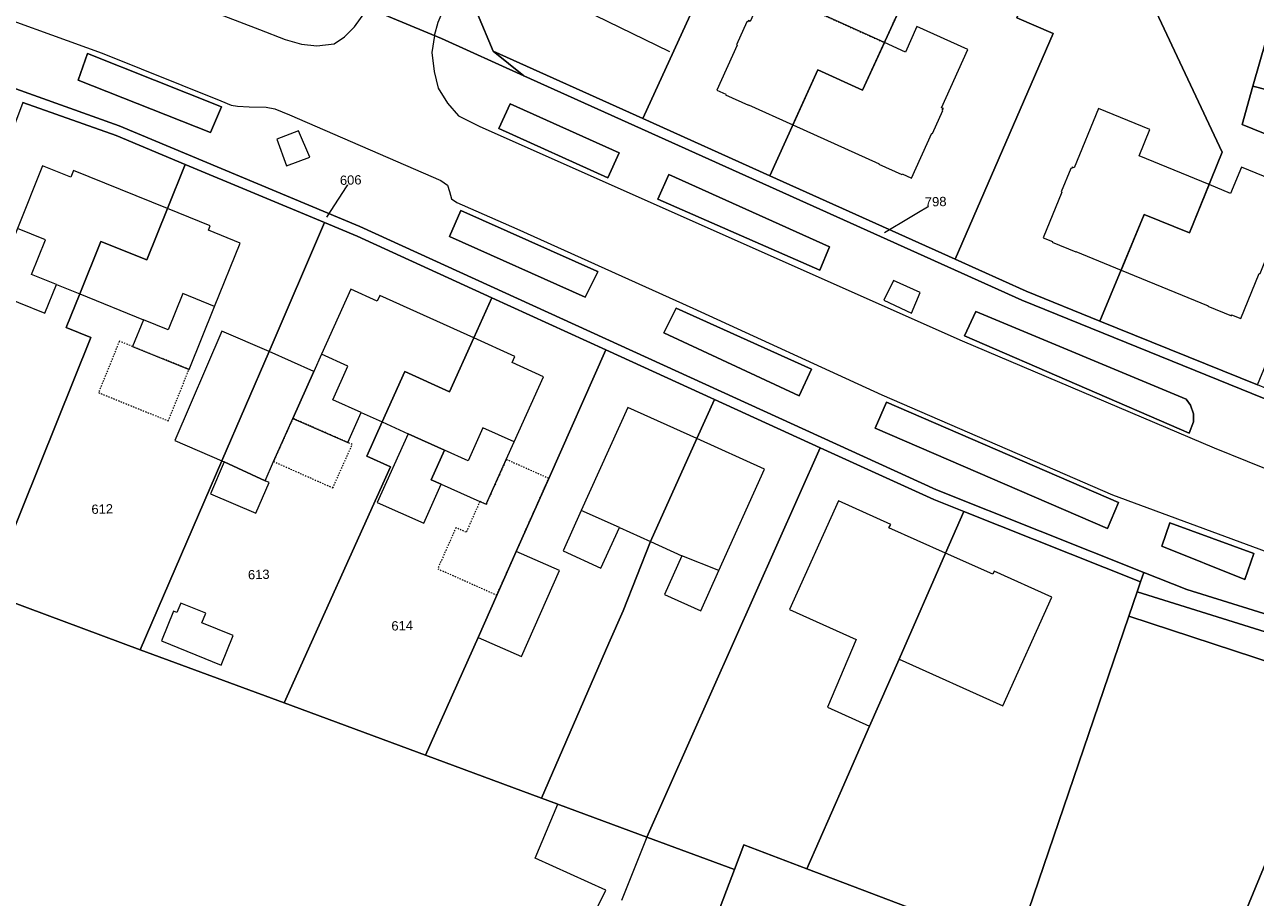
# Model space of a CAD drawing. Header units: millimetres. Extents: x -191 to 81095, y -508122 to 28741.
# Tile 121 of 251: x 5578 to 5671, y 9500 to 9566. Entities that reach past the tile are written whole.
import ezdxf

# ---------------------------------------------------------------- set-up
doc = ezdxf.new("R2010")
doc.units = ezdxf.units.MM
doc.linetypes.add('VE22-087 DB - VST Hervest-Dorsten ALK VA2736$0$1', pattern=[0])
doc.linetypes.add('VE22-087 DB - VST Hervest-Dorsten ALK VA2736$0$3', pattern=[0.26, 0.11, -0.15])
for name, color, linetype, lineweight in [('VE22-087 DB - VST Hervest-Dorsten ALK VA2736$0$AX_Bauteil', 7, 'VE22-087 DB - VST Hervest-Dorsten ALK VA2736$0$1', 18), ('VE22-087 DB - VST Hervest-Dorsten ALK VA2736$0$AX_Flurstueck', 9, 'VE22-087 DB - VST Hervest-Dorsten ALK VA2736$0$1', 18), ('VE22-087 DB - VST Hervest-Dorsten ALK VA2736$0$AX_Gebaeude', 7, 'VE22-087 DB - VST Hervest-Dorsten ALK VA2736$0$1', 18), ('VE22-087 DB - VST Hervest-Dorsten ALK VA2736$0$AX_SonstigesBauwerkOderSonstigeEinrichtung', 7, 'VE22-087 DB - VST Hervest-Dorsten ALK VA2736$0$1', 18), ('VE22-087 DB - VST Hervest-Dorsten ALK VA2736$0$AX_Strassenverkehr', 7, 'VE22-087 DB - VST Hervest-Dorsten ALK VA2736$0$1', 18), ('VE22-087 DB - VST Hervest-Dorsten ALK VA2736$0$AX_Strassenverkehrsanlage', 7, 'VE22-087 DB - VST Hervest-Dorsten ALK VA2736$0$1', 18), ('VE22-087 DB - VST Hervest-Dorsten ALK VA2736$0$AX_Vegetationsmerkmal', 7, 'VE22-087 DB - VST Hervest-Dorsten ALK VA2736$0$1', 18), ('VE22-087 DB - VST Hervest-Dorsten ALK VA2736$0$AX_Wohnbauflaeche', 7, 'VE22-087 DB - VST Hervest-Dorsten ALK VA2736$0$1', 18)]:
    doc.layers.add(name, color=color, linetype=linetype, lineweight=lineweight)
doc.layers.add('XREF ALK Kataster', color=251, linetype='Continuous')
doc.styles.add('VE22-087 DB - VST Hervest-Dorsten ALK VA2736$0$0', font='arial.ttf')

# ---------------------------------------------------------------- blocks, each defined once
blk = doc.blocks.new('VE22-087 DB - VST Hervest-Dorsten ALK VA2736')
at = {"layer": 'VE22-087 DB - VST Hervest-Dorsten ALK VA2736$0$AX_Bauteil', "color": 7, "linetype": 'VE22-087 DB - VST Hervest-Dorsten ALK VA2736$0$1', "lineweight": 13, "ltscale": 0.5}
for points in [[(5577.308, 9550.891, 0), (5575.374, 9546.094, 0), (5579.365, 9544.485, 0), (5580.244, 9546.665, 0), (5578.373, 9547.413, 0), (5579.429, 9550.039, 0)], [(5589.78, 9545.982, 0), (5588.674, 9543.235, 0), (5586.813, 9543.991, 0), (5585.995, 9541.971, 0), (5590.255, 9540.249, 0), (5592.179, 9545.007, 0)], [(5600.255, 9541.391, 0), (5599.667, 9540.089, 0), (5598.09, 9536.557, 0), (5602.229, 9534.737, 0), (5603.239, 9536.995, 0), (5601.111, 9537.956, 0), (5602.244, 9540.493, 0)], [(5612.427, 9535.837, 0), (5611.314, 9533.36, 0), (5609.544, 9534.156, 0), (5608.534, 9531.927, 0), (5609.287, 9531.589, 0), (5612.2, 9530.28, 0), (5612.672, 9530.068, 0), (5614.193, 9533.449, 0), (5614.793, 9534.783, 0)], [(5619.858, 9529.607, 0), (5618.477, 9526.545, 0), (5621.34, 9525.244, 0), (5622.731, 9528.307, 0)], [(5627.445, 9526.179, 0), (5626.137, 9523.265, 0), (5628.881, 9522.027, 0), (5630.24, 9525.061, 0)]]:
    blk.add_polyline3d(points, close=True, dxfattribs=at)
at = {"layer": 'VE22-087 DB - VST Hervest-Dorsten ALK VA2736$0$AX_Flurstueck', "linetype": 'VE22-087 DB - VST Hervest-Dorsten ALK VA2736$0$1', "lineweight": 13, "ltscale": 0.5}
for points in [[(5601.899, 9568.326, 0), (5609.302, 9565.237, 0), (5615.517, 9562.404, 0), (5613.211, 9564.258, 0), (5612.028, 9567.077, 0)], [(5749.901, 9523.529, 0), (5729.445, 9524.695, 0), (5717.847, 9526.627, 0), (5714.621, 9527.169, 0), (5709.387, 9528.036, 0), (5700.881, 9529.896, 0), (5693.993, 9531.387, 0), (5686.249, 9533.441, 0), (5680.449, 9535.233, 0), (5671.384, 9538.064, 0), (5653.096, 9545.48, 0), (5615.517, 9562.404, 0), (5609.302, 9565.237, 0), (5601.899, 9568.326, 0), (5596.797, 9570.512, 0), (5590.698, 9573.109, 0), (5571.52, 9579.971, 0)], [(5489.529, 9583.208, 0), (5508.535, 9579.782, 0), (5514.466, 9578.622, 0), (5518.728, 9577.791, 0), (5526.742, 9576.227, 0), (5527.85, 9576.011, 0), (5529.705, 9575.565, 0), (5546.833, 9571.453, 0), (5566.264, 9565.338, 0), (5584.986, 9558.64, 0), (5603.144, 9551.03, 0), (5646.673, 9531.157, 0), (5662.313, 9524.924, 0), (5665.566, 9523.627, 0), (5681.702, 9518.607, 0), (5685.527, 9517.417, 0), (5688.058, 9516.819, 0), (5704.056, 9513.295, 0), (5705.815, 9512.908, 0), (5718.518, 9510.733, 0), (5726.638, 9509.343, 0), (5736.651, 9508.783, 0), (5739.743, 9508.61, 0), (5749.736, 9508.051, 0)], [(5577.714, 9560.404, 0), (5584.766, 9557.893, 0), (5589.969, 9555.719, 0), (5600.487, 9551.328, 0), (5602.934, 9550.302, 0), (5613.107, 9545.657, 0), (5621.719, 9541.722, 0), (5629.911, 9537.976, 0), (5637.885, 9534.331, 0), (5646.454, 9530.419, 0), (5648.733, 9529.516, 0), (5662.063, 9524.217, 0), (5662.313, 9524.924, 0), (5646.673, 9531.157, 0), (5603.144, 9551.03, 0), (5584.986, 9558.64, 0), (5566.264, 9565.338, 0)], [(5600.643, 9551.748, 0), (5602.455, 9554.544, 0)], [(5642.731, 9550.581, 0), (5646.604, 9552.909, 0)], [(5619.94, 9472.369, 0), (5631.416, 9502.511, 0), (5624.796, 9504.954, 0), (5616.853, 9507.894, 0), (5608.103, 9511.128, 0), (5597.429, 9515.079, 0), (5586.576, 9519.094, 0), (5575.074, 9523.36, 0), (5570.006, 9525.232, 0), (5565.197, 9527.011, 0), (5557.34, 9529.924, 0), (5549.741, 9532.732, 0), (5538.488, 9536.894, 0), (5524.696, 9542.002, 0), (5521.828, 9543.063, 0), (5518.338, 9519.425, 0), (5517.547, 9514.075, 0), (5516.345, 9505.942, 0), (5513.121, 9505.655, 0), (5493.835, 9503.943, 0), (5468.503, 9501.699, 0)]]:
    blk.add_polyline3d(points, dxfattribs=at)
for points in [[(5645.193, 9589.531, 0), (5641.565, 9580.29, 0), (5638.59, 9572.732, 0), (5631.974, 9575.497, 0), (5631.531, 9574.543, 0), (5624.498, 9559.185, 0), (5634.074, 9554.866, 0), (5637.715, 9562.854, 0), (5641.085, 9561.315, 0), (5644.802, 9569.445, 0), (5647.361, 9575.042, 0), (5650.904, 9582.791, 0), (5656.306, 9594.607, 0), (5648.276, 9597.35, 0)], [(5656.306, 9594.607, 0), (5650.904, 9582.791, 0), (5647.361, 9575.042, 0), (5644.802, 9569.445, 0), (5641.085, 9561.315, 0), (5637.715, 9562.854, 0), (5634.074, 9554.866, 0), (5648.075, 9548.564, 0), (5655.472, 9565.609, 0), (5652.716, 9566.778, 0), (5663.076, 9593.378, 0), (5658.572, 9594.692, 0), (5658.397, 9593.894, 0)], [(5663.076, 9593.378, 0), (5652.716, 9566.778, 0), (5655.472, 9565.609, 0), (5648.075, 9548.564, 0), (5653.425, 9546.156, 0), (5658.997, 9543.895, 0), (5662.328, 9551.936, 0), (5665.771, 9550.547, 0), (5668.236, 9556.639, 0), (5663.034, 9567.675, 0), (5670.392, 9591.244, 0)], [(5668.236, 9556.639, 0), (5665.771, 9550.547, 0), (5662.328, 9551.936, 0), (5658.997, 9543.895, 0), (5670.887, 9539.082, 0), (5675.585, 9550.478, 0), (5677.655, 9555.506, 0), (5669.725, 9558.741, 0), (5670.545, 9561.622, 0), (5673.025, 9570.3, 0), (5675.643, 9579.447, 0), (5677.724, 9586.708, 0), (5676.153, 9589.563, 0), (5670.392, 9591.244, 0), (5663.034, 9567.675, 0)], [(5631.531, 9574.543, 0), (5628.808, 9575.602, 0), (5616.423, 9580.42, 0), (5612.38, 9570.095, 0), (5612.028, 9567.077, 0), (5613.211, 9564.258, 0), (5624.498, 9559.185, 0)], [(5695.189, 9564.261, 0), (5682.048, 9567.843, 0), (5673.025, 9570.3, 0), (5670.545, 9561.622, 0), (5682.749, 9558.5, 0), (5682.918, 9559.088, 0), (5684.821, 9558.502, 0), (5692.824, 9556.04, 0)], [(5653.425, 9546.156, 0), (5648.075, 9548.564, 0), (5634.074, 9554.866, 0), (5624.498, 9559.185, 0), (5613.211, 9564.258, 0), (5615.517, 9562.404, 0), (5653.096, 9545.48, 0), (5671.384, 9538.064, 0), (5680.449, 9535.233, 0), (5683.599, 9535.137, 0), (5671.624, 9538.781, 0), (5670.887, 9539.082, 0), (5658.997, 9543.895, 0)], [(5677.655, 9555.506, 0), (5675.585, 9550.478, 0), (5690.005, 9546.234, 0), (5692.508, 9554.953, 0), (5687.125, 9556.507, 0), (5684.464, 9557.275, 0), (5682.539, 9557.832, 0), (5682.749, 9558.5, 0), (5670.545, 9561.622, 0), (5669.725, 9558.741, 0)], [(5577.714, 9560.404, 0), (5571.794, 9544.612, 0), (5568.726, 9536.427, 0), (5568.605, 9536.103, 0), (5565.197, 9527.011, 0), (5570.006, 9525.232, 0), (5575.074, 9523.36, 0), (5582.833, 9542.666, 0), (5580.981, 9543.412, 0), (5582.005, 9545.956, 0), (5583.6, 9549.911, 0), (5587.072, 9548.511, 0), (5588.636, 9552.403, 0), (5589.969, 9555.719, 0), (5584.766, 9557.893, 0)], [(5587.072, 9548.511, 0), (5583.6, 9549.911, 0), (5582.005, 9545.956, 0), (5580.981, 9543.412, 0), (5582.833, 9542.666, 0), (5575.074, 9523.36, 0), (5586.576, 9519.094, 0), (5592.728, 9533.349, 0), (5596.294, 9541.614, 0), (5600.487, 9551.328, 0), (5589.969, 9555.719, 0), (5588.636, 9552.403, 0)], [(5613.107, 9545.657, 0), (5602.934, 9550.302, 0), (5600.487, 9551.328, 0), (5596.294, 9541.614, 0), (5592.728, 9533.349, 0), (5586.576, 9519.094, 0), (5597.429, 9515.079, 0), (5605.456, 9532.891, 0), (5603.666, 9533.706, 0), (5604.825, 9536.281, 0), (5606.541, 9540.093, 0), (5609.912, 9538.564, 0), (5611.743, 9542.629, 0)], [(5609.912, 9538.564, 0), (5606.541, 9540.093, 0), (5604.825, 9536.281, 0), (5603.666, 9533.706, 0), (5605.456, 9532.891, 0), (5597.429, 9515.079, 0), (5608.103, 9511.128, 0), (5612.063, 9520.027, 0), (5614.952, 9526.517, 0), (5617.401, 9532.021, 0), (5621.719, 9541.722, 0), (5613.107, 9545.657, 0), (5611.743, 9542.629, 0)], [(5628.584, 9535.03, 0), (5629.911, 9537.976, 0), (5621.719, 9541.722, 0), (5617.401, 9532.021, 0), (5614.952, 9526.517, 0), (5612.063, 9520.027, 0), (5608.103, 9511.128, 0), (5616.853, 9507.894, 0), (5621.937, 9519.591, 0), (5623.01, 9522.027, 0), (5625.078, 9527.253, 0)], [(5623.01, 9522.027, 0), (5621.937, 9519.591, 0), (5616.853, 9507.894, 0), (5624.796, 9504.954, 0), (5637.885, 9534.331, 0), (5629.911, 9537.976, 0), (5628.584, 9535.03, 0), (5625.078, 9527.253, 0)], [(5646.454, 9530.419, 0), (5637.885, 9534.331, 0), (5624.796, 9504.954, 0), (5631.416, 9502.511, 0), (5632.12, 9504.372, 0), (5636.886, 9502.557, 0), (5639.678, 9508.907, 0), (5640.985, 9511.882, 0), (5641.614, 9513.314, 0), (5643.844, 9518.388, 0), (5647.355, 9526.381, 0), (5648.733, 9529.516, 0)], [(5662.063, 9524.217, 0), (5648.733, 9529.516, 0), (5647.355, 9526.381, 0), (5643.844, 9518.388, 0), (5641.614, 9513.314, 0), (5640.985, 9511.882, 0), (5639.678, 9508.907, 0), (5636.886, 9502.557, 0), (5652.64, 9496.56, 0), (5653.615, 9499.421, 0), (5661.18, 9521.618, 0), (5661.804, 9523.456, 0)], [(5662.795, 9478.205, 0), (5677.97, 9498.067, 0), (5684.925, 9507.17, 0), (5687.126, 9513.949, 0), (5688.058, 9516.819, 0), (5685.527, 9517.417, 0), (5681.702, 9518.607, 0), (5665.566, 9523.627, 0), (5662.313, 9524.924, 0), (5662.063, 9524.217, 0), (5661.804, 9523.456, 0), (5661.18, 9521.618, 0), (5677.051, 9516.423, 0), (5667.785, 9494.028, 0), (5658.259, 9471.003, 0)], [(5636.886, 9502.557, 0), (5632.12, 9504.372, 0), (5631.416, 9502.511, 0), (5619.94, 9472.369, 0), (5653.763, 9463.868, 0), (5658.259, 9471.003, 0), (5667.785, 9494.028, 0), (5677.051, 9516.423, 0), (5661.18, 9521.618, 0), (5653.615, 9499.421, 0), (5652.64, 9496.56, 0)]]:
    blk.add_polyline3d(points, close=True, dxfattribs=at)
at = {"layer": 'VE22-087 DB - VST Hervest-Dorsten ALK VA2736$0$AX_Gebaeude', "color": 7, "linetype": 'VE22-087 DB - VST Hervest-Dorsten ALK VA2736$0$1', "lineweight": 13, "ltscale": 0.5}
for points in [[(5630.756, 9561.03, 0), (5630.736, 9560.969, 0), (5632.476, 9560.184, 0), (5632.486, 9560.214, 0), (5635.828, 9558.706, 0), (5637.715, 9562.854, 0), (5641.085, 9561.315, 0), (5642.735, 9564.916, 0), (5637.776, 9567.154, 0), (5637.515, 9567.272, 0), (5638.382, 9569.202, 0), (5634.592, 9570.907, 0), (5632.612, 9566.519, 0), (5632.472, 9566.581, 0), (5632.411, 9566.472, 0), (5632.362, 9566.492, 0), (5631.567, 9564.752, 0), (5631.627, 9564.721, 0), (5630.08, 9561.329, 0)], [(5645.193, 9566.123, 0), (5644.327, 9564.203, 0), (5642.735, 9564.916, 0), (5641.085, 9561.315, 0), (5637.715, 9562.854, 0), (5635.828, 9558.706, 0), (5642.331, 9555.762, 0), (5642.321, 9555.731, 0), (5644.051, 9554.957, 0), (5644.082, 9555.006, 0), (5644.768, 9554.697, 0), (5646.304, 9558.088, 0), (5646.354, 9558.058, 0), (5647.148, 9559.799, 0), (5647.098, 9559.819, 0), (5647.19, 9559.938, 0), (5647.051, 9560, 0), (5649.031, 9564.387, 0)], [(5655.407, 9549.912, 0), (5655.387, 9549.852, 0), (5657.168, 9549.127, 0), (5657.178, 9549.146, 0), (5660.59, 9547.747, 0), (5662.328, 9551.936, 0), (5665.771, 9550.547, 0), (5667.252, 9554.2, 0), (5661.948, 9556.377, 0), (5662.776, 9558.357, 0), (5658.886, 9559.954, 0), (5657.044, 9555.475, 0), (5656.904, 9555.527, 0), (5656.843, 9555.387, 0), (5656.803, 9555.408, 0), (5656.079, 9553.646, 0), (5656.119, 9553.626, 0), (5654.711, 9550.192, 0)], [(5579.365, 9544.485, 0), (5580.244, 9546.665, 0), (5582.005, 9545.956, 0), (5583.6, 9549.911, 0), (5587.072, 9548.511, 0), (5588.636, 9552.403, 0), (5581.539, 9555.266, 0), (5581.333, 9554.768, 0), (5579.202, 9555.619, 0), (5577.308, 9550.891, 0), (5575.374, 9546.094, 0)], [(5673.561, 9553.931, 0), (5669.681, 9555.517, 0), (5668.863, 9553.536, 0), (5667.252, 9554.2, 0), (5665.771, 9550.547, 0), (5662.328, 9551.936, 0), (5660.59, 9547.747, 0), (5667.156, 9545.051, 0), (5667.146, 9545.021, 0), (5668.917, 9544.295, 0), (5668.938, 9544.365, 0), (5669.625, 9544.085, 0), (5671.022, 9547.499, 0), (5671.081, 9547.479, 0), (5671.796, 9549.24, 0), (5671.756, 9549.261, 0), (5671.858, 9549.389, 0), (5671.719, 9549.451, 0)], [(5591.859, 9551.088, 0), (5588.636, 9552.403, 0), (5587.072, 9548.511, 0), (5583.6, 9549.911, 0), (5582.005, 9545.956, 0), (5586.813, 9543.991, 0), (5585.995, 9541.971, 0), (5590.255, 9540.249, 0), (5592.179, 9545.007, 0), (5594.113, 9549.784, 0), (5591.725, 9550.76, 0)], [(5602.471, 9546.305, 0), (5600.255, 9541.391, 0), (5599.667, 9540.089, 0), (5598.09, 9536.557, 0), (5602.229, 9534.737, 0), (5603.239, 9536.995, 0), (5604.825, 9536.281, 0), (5606.541, 9540.093, 0), (5609.912, 9538.564, 0), (5611.743, 9542.629, 0), (5604.656, 9545.835, 0), (5604.46, 9545.407, 0)], [(5596.294, 9541.614, 0), (5592.734, 9543.147, 0), (5589.174, 9534.89, 0), (5592.728, 9533.349, 0)], [(5614.84, 9541.228, 0), (5611.743, 9542.629, 0), (5609.912, 9538.564, 0), (5606.541, 9540.093, 0), (5604.825, 9536.281, 0), (5606.79, 9535.396, 0), (5609.544, 9534.156, 0), (5608.534, 9531.927, 0), (5609.287, 9531.589, 0), (5612.2, 9530.28, 0), (5612.672, 9530.068, 0), (5614.193, 9533.449, 0), (5614.793, 9534.783, 0), (5617, 9539.696, 0), (5614.633, 9540.76, 0)], [(5599.667, 9540.089, 0), (5596.294, 9541.614, 0), (5592.728, 9533.349, 0), (5592.909, 9533.266, 0), (5595.988, 9531.852, 0), (5596.636, 9533.303, 0), (5598.09, 9536.557, 0)], [(5621.34, 9525.244, 0), (5622.731, 9528.307, 0), (5625.078, 9527.253, 0), (5628.584, 9535.03, 0), (5623.361, 9537.387, 0), (5619.858, 9529.607, 0), (5618.477, 9526.545, 0)], [(5606.79, 9535.396, 0), (5604.46, 9530.214, 0), (5607.962, 9528.64, 0), (5609.287, 9531.589, 0), (5608.534, 9531.927, 0), (5609.544, 9534.156, 0)], [(5633.692, 9532.718, 0), (5628.584, 9535.03, 0), (5625.078, 9527.253, 0), (5627.445, 9526.179, 0), (5626.137, 9523.265, 0), (5628.881, 9522.027, 0), (5630.24, 9525.061, 0)], [(5592.909, 9533.266, 0), (5591.875, 9530.869, 0), (5595.297, 9529.392, 0), (5596.297, 9531.711, 0), (5595.988, 9531.852, 0)], [(5639.262, 9530.339, 0), (5635.564, 9522.135, 0), (5640.605, 9519.854, 0), (5638.438, 9514.75, 0), (5641.614, 9513.314, 0), (5643.844, 9518.388, 0), (5647.355, 9526.381, 0), (5643.075, 9528.285, 0), (5643.209, 9528.553, 0)], [(5618.223, 9525.061, 0), (5614.952, 9526.517, 0), (5613.483, 9523.219, 0), (5612.062, 9520.027, 0), (5615.334, 9518.57, 0)], [(5651.025, 9525.031, 0), (5650.911, 9524.803, 0), (5647.355, 9526.381, 0), (5643.844, 9518.388, 0), (5651.67, 9514.858, 0), (5655.368, 9523.06, 0)], [(5589.339, 9521.898, 0), (5589.082, 9522.003, 0), (5588.163, 9519.753, 0), (5592.666, 9517.915, 0), (5593.584, 9520.164, 0), (5591.219, 9521.13, 0), (5591.511, 9521.846, 0), (5589.631, 9522.613, 0)]]:
    blk.add_polyline3d(points, close=True, dxfattribs=at)
at = {"layer": 'VE22-087 DB - VST Hervest-Dorsten ALK VA2736$0$AX_SonstigesBauwerkOderSonstigeEinrichtung', "color": 7, "linetype": 'VE22-087 DB - VST Hervest-Dorsten ALK VA2736$0$3', "lineweight": 13, "ltscale": 0.5}
for points in [[(5639.852, 9571.703, 0), (5637.776, 9567.154, 0), (5642.732, 9564.918, 0), (5644.802, 9569.445, 0)], [(5584.991, 9542.377, 0), (5583.422, 9538.497, 0), (5588.686, 9536.368, 0), (5590.255, 9540.249, 0), (5585.995, 9541.971, 0)], [(5598.09, 9536.557, 0), (5596.636, 9533.303, 0), (5601.106, 9531.307, 0), (5602.571, 9534.587, 0), (5602.229, 9534.737, 0)], [(5614.193, 9533.449, 0), (5612.672, 9530.068, 0), (5612.2, 9530.28, 0), (5611.168, 9527.96, 0), (5610.397, 9528.304, 0), (5609.018, 9525.207, 0), (5613.483, 9523.219, 0), (5614.952, 9526.517, 0), (5616.736, 9530.526, 0), (5617.401, 9532.021, 0)]]:
    blk.add_polyline3d(points, close=True, dxfattribs=at)
at = {"layer": 'VE22-087 DB - VST Hervest-Dorsten ALK VA2736$0$AX_Strassenverkehr', "color": 253, "linetype": 'VE22-087 DB - VST Hervest-Dorsten ALK VA2736$0$1', "lineweight": 13, "ltscale": 0.5, "true_color": 0x999999}
blk.add_polyline3d([(5601.899, 9568.326, 0), (5609.302, 9565.237, 0), (5615.517, 9562.404, 0), (5613.211, 9564.258, 0), (5612.028, 9567.077, 0)], dxfattribs=at)
for points in [[(5582.597, 9564.087, 0), (5592.708, 9560.071, 0), (5591.867, 9558.127, 0), (5581.89, 9562.073, 0)], [(5582.597, 9564.087, 0), (5581.89, 9562.073, 0), (5591.867, 9558.127, 0), (5592.708, 9560.071, 0)], [(5614.478, 9560.307, 0), (5622.704, 9556.588, 0), (5621.87, 9554.707, 0), (5621.857, 9554.712, 0), (5613.631, 9558.431, 0)], [(5614.478, 9560.307, 0), (5613.631, 9558.431, 0), (5621.857, 9554.712, 0), (5621.87, 9554.707, 0), (5622.704, 9556.588, 0)], [(5626.468, 9554.954, 0), (5638.602, 9549.514, 0), (5637.85, 9547.748, 0), (5625.633, 9553.1, 0)], [(5626.468, 9554.954, 0), (5625.633, 9553.1, 0), (5637.85, 9547.748, 0), (5638.602, 9549.514, 0)], [(5610.759, 9552.252, 0), (5621.036, 9547.657, 0), (5621.103, 9547.627, 0), (5620.159, 9545.694, 0), (5609.92, 9550.272, 0)], [(5610.759, 9552.252, 0), (5609.92, 9550.272, 0), (5620.159, 9545.694, 0), (5621.103, 9547.627, 0), (5621.036, 9547.657, 0)], [(5627.01, 9544.868, 0), (5637.225, 9540.276, 0), (5636.297, 9538.256, 0), (5626.076, 9543.017, 0)], [(5627.01, 9544.868, 0), (5626.076, 9543.017, 0), (5636.297, 9538.256, 0), (5637.225, 9540.276, 0)], [(5649.634, 9544.629, 0), (5665.505, 9538.013, 0), (5665.847, 9537.55, 0), (5666.05, 9536.898, 0), (5666.052, 9536.305, 0), (5665.733, 9535.438, 0), (5648.786, 9542.795, 0)], [(5649.634, 9544.629, 0), (5648.786, 9542.795, 0), (5665.733, 9535.438, 0), (5666.052, 9536.305, 0), (5666.05, 9536.898, 0), (5665.847, 9537.55, 0), (5665.505, 9538.013, 0)], [(5642.892, 9537.778, 0), (5660.395, 9530.206, 0), (5659.561, 9528.237, 0), (5642.034, 9535.81, 0)], [(5642.892, 9537.778, 0), (5642.034, 9535.81, 0), (5659.561, 9528.237, 0), (5660.395, 9530.206, 0)], [(5664.286, 9528.667, 0), (5670.609, 9526.362, 0), (5669.935, 9524.394, 0), (5663.665, 9526.917, 0)], [(5664.286, 9528.667, 0), (5663.665, 9526.917, 0), (5669.935, 9524.394, 0), (5670.609, 9526.362, 0)], [(5661.804, 9523.456, 0), (5661.18, 9521.618, 0), (5677.051, 9516.423, 0), (5678.093, 9518.945, 0), (5672.462, 9520.872, 0), (5672.263, 9520.18, 0)]]:
    blk.add_polyline3d(points, close=True, dxfattribs=at)
at = {"layer": 'VE22-087 DB - VST Hervest-Dorsten ALK VA2736$0$AX_Strassenverkehrsanlage', "color": 7, "linetype": 'VE22-087 DB - VST Hervest-Dorsten ALK VA2736$0$1', "lineweight": 13, "ltscale": 0.5, "true_color": 0xf7f7f0}
for points in [[(5608.771, 9565.458, 0), (5609.063, 9566.456, 0), (5614.064, 9578.116, 0), (5620.601, 9595.128, 0), (5628.123, 9617.853, 0), (5633.613, 9635.739, 0), (5635.348, 9642.585, 0), (5635.87, 9645.465, 0), (5636.175, 9646.932, 0), (5636.329, 9647.343, 0), (5636.617, 9647.802, 0), (5636.939, 9648.127, 0), (5637.422, 9648.353, 0)], [(5517.854, 9589.192, 0), (5542.304, 9583.671, 0), (5550.705, 9581.323, 0), (5566.478, 9576.67, 0), (5575.313, 9573.683, 0), (5595.573, 9565.899, 0), (5597.498, 9565.151, 0), (5598.74, 9564.788, 0), (5599.907, 9564.683, 0), (5601.205, 9564.815, 0), (5601.985, 9565.344, 0), (5602.744, 9566.105, 0), (5603.776, 9567.543, 0)]]:
    blk.add_polyline3d(points, dxfattribs=at)
at = {"layer": 'VE22-087 DB - VST Hervest-Dorsten ALK VA2736$0$AX_Vegetationsmerkmal', "color": 7, "linetype": 'VE22-087 DB - VST Hervest-Dorsten ALK VA2736$0$1', "lineweight": 13, "ltscale": 0.5}
blk.add_polyline3d([(5621.811, 9569.576, 0), (5620.891, 9566.996, 0), (5626.52, 9564.249, 0)], dxfattribs=at)
for points in [[(5598.514, 9558.253, 0), (5596.878, 9557.636, 0), (5597.603, 9555.61, 0), (5599.376, 9556.269, 0)], [(5643.42, 9546.973, 0), (5642.689, 9545.466, 0), (5644.777, 9544.494, 0), (5645.442, 9546.065, 0)]]:
    blk.add_polyline3d(points, close=True, dxfattribs=at)
at = {"layer": 'VE22-087 DB - VST Hervest-Dorsten ALK VA2736$0$AX_Flurstueck', "char_height": 0.7, "attachment_point": 2, "style": 'VE22-087 DB - VST Hervest-Dorsten ALK VA2736$0$0', "bg_fill": 3, "box_fill_scale": 1, "bg_fill_color": 256, "bg_fill_transparency": 0}
for s, insert, rotation in [('606', (5602.445, 9554.894), 1.58938), ('798', (5646.594, 9553.259), 1.58938), ('612', (5583.693, 9530.063), 1.58937), ('613', (5595.506, 9525.123), 1.58937), ('614', (5606.33, 9521.259), 1.58937)]:
    blk.add_mtext(s, dxfattribs=dict(at, insert=insert, rotation=rotation))
at = {"layer": 'VE22-087 DB - VST Hervest-Dorsten ALK VA2736$0$AX_Strassenverkehr', "color": 253, "linetype": 'VE22-087 DB - VST Hervest-Dorsten ALK VA2736$0$1', "lineweight": 13, "ltscale": 0.5, "true_color": 0x999999}
for points in [[(5670.887, 9539.082, 0), (5658.997, 9543.895, 0), (5653.425, 9546.156, 0), (5648.075, 9548.564, 0), (5634.074, 9554.866, 0), (5624.498, 9559.185, 0), (5613.211, 9564.258, 0), (5615.517, 9562.404, 0), (5609.302, 9565.237, 0), (5601.899, 9568.326, 0), (5596.797, 9570.512, 0), (5599.862, 9570.079, 0), (5590.979, 9573.817, 0), (5587.214, 9575.16, 0), (5579.159, 9578.034, 0), (5571.731, 9580.69, 0)], [(5577.714, 9560.404, 0), (5584.766, 9557.893, 0), (5589.969, 9555.719, 0), (5600.487, 9551.328, 0), (5602.934, 9550.302, 0), (5613.107, 9545.657, 0), (5621.719, 9541.722, 0), (5629.911, 9537.976, 0), (5637.885, 9534.331, 0), (5646.454, 9530.419, 0), (5648.733, 9529.516, 0), (5662.063, 9524.217, 0), (5662.313, 9524.924, 0), (5665.566, 9523.627, 0), (5681.702, 9518.607, 0), (5685.527, 9517.417, 0), (5688.058, 9516.819, 0), (5704.056, 9513.295, 0), (5705.815, 9512.908, 0), (5718.518, 9510.733, 0), (5726.638, 9509.343, 0), (5736.651, 9508.783, 0), (5739.743, 9508.61, 0), (5749.736, 9508.051, 0)], [(5673.615, 9500.258, 0), (5673.328, 9501.415, 0), (5679.87, 9516.251, 0), (5680.555, 9517.8, 0), (5681.702, 9518.607, 0), (5665.566, 9523.627, 0), (5662.313, 9524.924, 0), (5662.063, 9524.217, 0), (5661.804, 9523.456, 0), (5672.263, 9520.18, 0), (5672.462, 9520.872, 0), (5678.093, 9518.945, 0), (5677.051, 9516.423, 0), (5667.785, 9494.028, 0)]]:
    blk.add_polyline3d(points, dxfattribs=at)
at = {"layer": 'VE22-087 DB - VST Hervest-Dorsten ALK VA2736$0$AX_Strassenverkehrsanlage', "color": 7, "linetype": 'VE22-087 DB - VST Hervest-Dorsten ALK VA2736$0$1', "lineweight": 13, "ltscale": 0.5, "true_color": 0xf7f7f0}
for points in [[(5573.389, 9567.85, 0), (5583.708, 9564.111, 0), (5592.664, 9560.531, 0), (5593.441, 9560.198, 0), (5593.915, 9560.114, 0), (5594.783, 9560.079, 0), (5596.062, 9560.055, 0), (5596.716, 9559.915, 0), (5597.83, 9559.474, 0), (5609.246, 9554.506, 0), (5609.768, 9554.147, 0), (5609.899, 9553.677, 0), (5610.072, 9553.132, 0), (5610.473, 9552.848, 0), (5614.995, 9550.867, 0), (5628.271, 9544.868, 0), (5642.544, 9538.326, 0), (5659.956, 9530.789, 0), (5675.904, 9524.884, 0)], [(5608.771, 9565.458, 0), (5608.578, 9564.164, 0), (5608.755, 9562.744, 0), (5609.063, 9561.465, 0), (5609.752, 9560.335, 0), (5610.6, 9559.399, 0), (5612.212, 9558.595, 0), (5648.602, 9542.395, 0), (5667.615, 9534.321, 0), (5672.601, 9532.323, 0), (5674.009, 9531.438, 0), (5675.586, 9530.379, 0), (5676.777, 9529.892, 0), (5679.816, 9528.976, 0), (5681.665, 9528.48, 0), (5683.448, 9528.392, 0), (5684.886, 9528.897, 0), (5685.883, 9529.5, 0), (5686.653, 9530.371, 0), (5687.351, 9531.869, 0), (5687.837, 9533.02, 0)]]:
    blk.add_polyline3d(points, dxfattribs=at)
at = {"layer": 'VE22-087 DB - VST Hervest-Dorsten ALK VA2736$0$AX_Vegetationsmerkmal', "color": 7, "linetype": 'VE22-087 DB - VST Hervest-Dorsten ALK VA2736$0$1', "lineweight": 13, "ltscale": 0.5}
for points in [[(5619.94, 9472.369, 0), (5631.416, 9502.511, 0), (5624.796, 9504.954, 0), (5622.882, 9500.164, 0)], [(5619.68, 9496.819, 0), (5621.711, 9500.936, 0), (5616.383, 9503.351, 0), (5618.089, 9507.436, 0), (5616.853, 9507.894, 0), (5608.103, 9511.128, 0), (5597.429, 9515.079, 0), (5586.576, 9519.094, 0), (5575.074, 9523.36, 0), (5570.006, 9525.232, 0), (5565.197, 9527.011, 0), (5557.34, 9529.924, 0), (5549.741, 9532.732, 0), (5538.488, 9536.894, 0), (5524.696, 9542.002, 0), (5521.828, 9543.063, 0), (5518.338, 9519.425, 0), (5517.547, 9514.075, 0), (5516.345, 9505.942, 0), (5513.121, 9505.655, 0), (5493.835, 9503.943, 0), (5468.503, 9501.699, 0)]]:
    blk.add_polyline3d(points, dxfattribs=at)
at = {"layer": 'VE22-087 DB - VST Hervest-Dorsten ALK VA2736$0$AX_Wohnbauflaeche', "color": 253, "linetype": 'VE22-087 DB - VST Hervest-Dorsten ALK VA2736$0$1', "lineweight": 13, "ltscale": 0.5, "true_color": 0x999999}
for points in [[(5612.028, 9567.077, 0), (5613.211, 9564.258, 0), (5624.498, 9559.185, 0), (5634.074, 9554.866, 0), (5648.075, 9548.564, 0), (5653.425, 9546.156, 0), (5658.997, 9543.895, 0), (5670.887, 9539.082, 0)], [(5575.074, 9523.36, 0), (5586.576, 9519.094, 0), (5597.429, 9515.079, 0), (5608.103, 9511.128, 0), (5616.853, 9507.894, 0), (5624.796, 9504.954, 0), (5631.416, 9502.511, 0), (5619.94, 9472.369, 0)], [(5667.785, 9494.028, 0), (5677.051, 9516.423, 0), (5661.18, 9521.618, 0), (5661.804, 9523.456, 0), (5662.063, 9524.217, 0), (5648.733, 9529.516, 0), (5646.454, 9530.419, 0), (5637.885, 9534.331, 0), (5629.911, 9537.976, 0), (5621.719, 9541.722, 0), (5613.107, 9545.657, 0), (5602.934, 9550.302, 0), (5600.487, 9551.328, 0), (5589.969, 9555.719, 0), (5584.766, 9557.893, 0), (5577.714, 9560.404, 0)]]:
    blk.add_polyline3d(points, dxfattribs=at)

msp = doc.modelspace()

# ---------------------------------------------------------------- block references
at = {"layer": 'XREF ALK Kataster', "color": 251}
msp.add_blockref('VE22-087 DB - VST Hervest-Dorsten ALK VA2736', (0, 0), dxfattribs=at)

doc.saveas('drawing.dxf')
